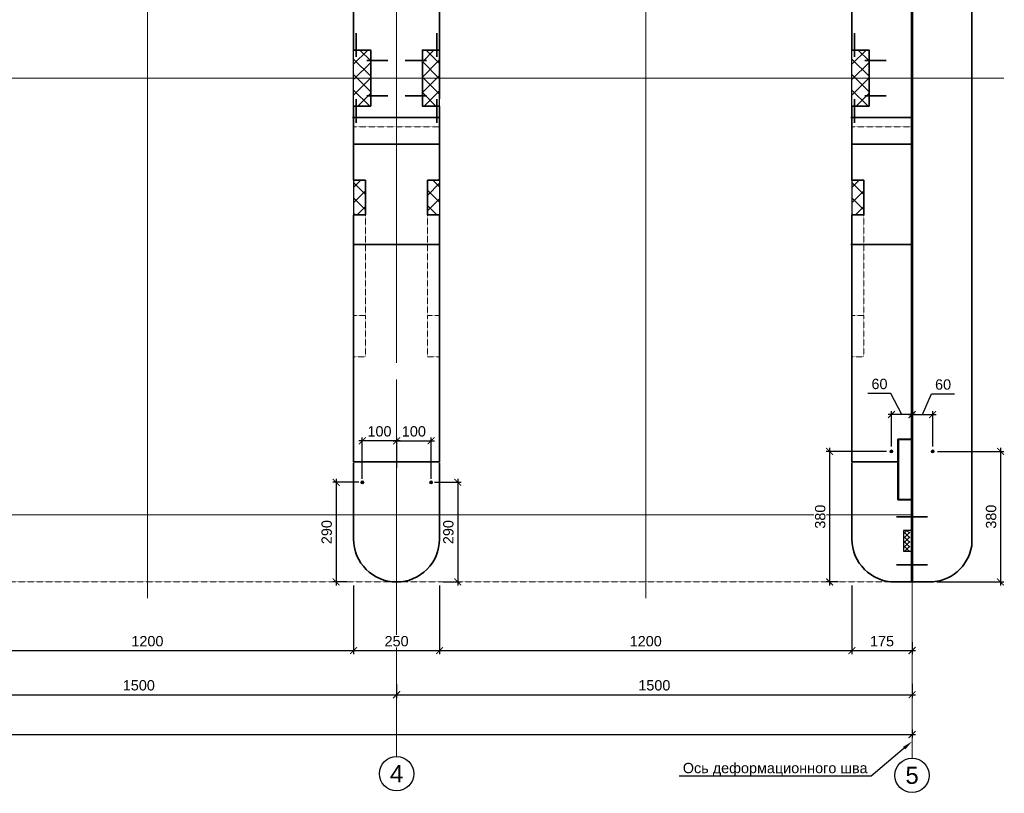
# Model space of a CAD drawing. Header units: millimetres. Extents: x 95890 to 282331, y -102171 to 66892.
# Tile 5 of 20: x 141839 to 170488, y -102171 to -79646. Entities that reach past the tile are written whole.
import ezdxf
from ezdxf import colors
from ezdxf.entities.mleader import LeaderData, LeaderLine
from ezdxf.lldxf.tags import DXFTag
from ezdxf.math import Vec2, Vec3

# ---------------------------------------------------------------- set-up
doc = ezdxf.new("R2010")
doc.units = ezdxf.units.MM
doc.header["$PDMODE"] = 33
doc.header["$PDSIZE"] = 10
for name, pattern in [('( Hidden )', [0.375, 0.25, -0.125]), ('ACAD_ISO02W100', [15, 12, -3]), ('HIDDEN', [9.525, 6.35, -3.175]), ('осевая', [50.8, 31.75, -6.35, 6.35, -6.35])]:
    doc.linetypes.add(name, pattern=pattern)
for name, color, linetype, lineweight in [('Dim', 7, 'Continuous', 25), ('Бетон', 7, 'Continuous', 50), ('Бетон_25', 2, 'Continuous', 25), ('Бетон_50', 2, 'Continuous', 50), ('Блоки', 4, 'ACAD_ISO02W100', 35), ('выданая позиция', 151, '( Hidden )', 20), ('ГТО-2_Размеры', 7, 'Continuous', 15), ('Металл', 1, 'Continuous', 25), ('Отдел_Выноски(стрелка)', 7, 'Continuous', 15), ('Отдел_Заглавные надписи', 7, 'Continuous', 30), ('шпона в плане', 1, 'Крестик 2', 50)]:
    doc.layers.add(name, color=color, linetype=linetype, lineweight=lineweight)
for name, color, linetype in [('Hide', 2, 'HIDDEN'), ('Textb', 6, 'Continuous'), ('ГП_Штриховки', 7, 'Continuous'), ('Оси', 1, 'осевая'), ('Штриховка', 254, 'Continuous')]:
    doc.layers.add(name, color=color, linetype=linetype)
doc.styles.add('arial', font='arial.ttf')
doc.styles.add('MOSOBL (isocpeur)', font='isocpeur.ttf')
doc.styles.add('Рогун1', font='arial.ttf')
tags = doc.linetypes.add('Крестик 2', pattern='A,5,-2,["xx",MOSOBL (isocpeur),S=2,R=0,X=-1.5,Y=-0.7],-2', length=9).pattern_tags.tags
tags[6] = DXFTag(74, 10)
doc.dimstyles.new('100 мм', dxfattribs={"dimscale": 100, "dimtxt": 3, "dimasz": 2, "dimexe": 1, "dimexo": 1, "dimgap": 1.2, "dimtad": 1, "dimdec": 1, "dimlfac": 0.1, "dimrnd": 0.0001, "dimtxsty": 'Рогун1', "dimblk": 'ARCHTICK', "dimcen": 2.5, "dimdle": 1, "dimaunit": 1, "dimadec": 1, "dimazin": 0, "dimtfac": 1, "dimtdec": 1, "dimtmove": 1, "dimatfit": 3, "dimldrblk": 'ARCHTICK', "dimfxl": 1, "dimtfill": 1, "dimarcsym": 0})
pattern_1 = [(45, (44669.5, -66724.77), (-224.5064, 224.5064), []), (135, (44669.5, -66724.77), (-224.5064, -224.5064), [])]

# ---------------------------------------------------------------- blocks, each defined once
blk = doc.blocks.new('_ArchTick')
at = {"color": 0, "linetype": 'ByBlock', "const_width": 0.15}
blk.add_lwpolyline([(-0.5, -0.5), (0.5, 0.5)], dxfattribs=at)
blk = doc.blocks.new('*D41')
at = {"layer": 'Defpoints', "color": 0, "transparency": 16777216}
for p in [(137805, -98602), (152805, -98889), (152805, -99301)]:
    blk.add_point(p, dxfattribs=at)
at = {"layer": 'ГТО-2_Размеры', "color": 0, "lineweight": -2, "transparency": 16777216}
for p, q in [((137805, -98702), (137805, -99401)), ((152805, -98989), (152805, -99401)), ((137705, -99301), (152905, -99301))]:
    blk.add_line(p, q, dxfattribs=at)
at = {"layer": 'ГТО-2_Размеры', "color": 0, "lineweight": -2, "transparency": 16777216, "xscale": 200, "yscale": 200, "zscale": 200, "rotation": 180}
blk.add_blockref('_ArchTick', (137805, -99301), dxfattribs=at)
at = {"layer": 'ГТО-2_Размеры', "color": 0, "lineweight": -2, "transparency": 16777216, "xscale": 200, "yscale": 200, "zscale": 200}
blk.add_blockref('_ArchTick', (152805, -99301), dxfattribs=at)
at = {"layer": 'ГТО-2_Размеры', "color": 0, "transparency": 16777216, "insert": (145305, -99028), "char_height": 300, "attachment_point": 5, "style": 'Рогун1', "bg_fill": 3, "box_fill_scale": 1.1, "bg_fill_color": 256, "bg_fill_true_color": 13158600, "bg_fill_transparency": 0}
blk.add_mtext('1500', dxfattribs=at)
blk = doc.blocks.new('*D31')
at = {"layer": 'Defpoints', "color": 0, "transparency": 16777216}
for p in [(152805, -98889), (167805, -98885), (167805, -99301)]:
    blk.add_point(p, dxfattribs=at)
at = {"layer": 'ГТО-2_Размеры', "color": 0, "lineweight": -2, "transparency": 16777216}
for p, q in [((152805, -98989), (152805, -99401)), ((167805, -98985), (167805, -99401)), ((152705, -99301), (167905, -99301))]:
    blk.add_line(p, q, dxfattribs=at)
at = {"layer": 'ГТО-2_Размеры', "color": 0, "lineweight": -2, "transparency": 16777216, "xscale": 200, "yscale": 200, "zscale": 200, "rotation": 180}
blk.add_blockref('_ArchTick', (152805, -99301), dxfattribs=at)
at = {"layer": 'ГТО-2_Размеры', "color": 0, "lineweight": -2, "transparency": 16777216, "xscale": 200, "yscale": 200, "zscale": 200}
blk.add_blockref('_ArchTick', (167805, -99301), dxfattribs=at)
at = {"layer": 'ГТО-2_Размеры', "color": 0, "transparency": 16777216, "insert": (160305, -99028), "char_height": 300, "attachment_point": 5, "style": 'Рогун1', "bg_fill": 3, "box_fill_scale": 1.1, "bg_fill_color": 256, "bg_fill_true_color": 13158600, "bg_fill_transparency": 0}
blk.add_mtext('1500', dxfattribs=at)
blk = doc.blocks.new('*D33')
at = {"layer": 'Defpoints', "color": 0, "transparency": 16777216}
for p in [(107805, -100133), (167805, -100211), (167805, -100461)]:
    blk.add_point(p, dxfattribs=at)
at = {"layer": 'ГТО-2_Размеры', "color": 0, "lineweight": -2, "transparency": 16777216}
for p, q in [((107805, -100233), (107805, -100561)), ((107705, -100461), (167905, -100461)), ((167805, -100311), (167805, -100561))]:
    blk.add_line(p, q, dxfattribs=at)
at = {"layer": 'ГТО-2_Размеры', "color": 0, "lineweight": -2, "transparency": 16777216, "xscale": 200, "yscale": 200, "zscale": 200, "rotation": 180}
blk.add_blockref('_ArchTick', (107805, -100461), dxfattribs=at)
at = {"layer": 'ГТО-2_Размеры', "color": 0, "lineweight": -2, "transparency": 16777216, "xscale": 200, "yscale": 200, "zscale": 200}
blk.add_blockref('_ArchTick', (167805, -100461), dxfattribs=at)
at = {"layer": 'ГТО-2_Размеры', "color": 0, "transparency": 16777216, "insert": (136835, -100154), "char_height": 300, "attachment_point": 5, "style": 'Рогун1', "bg_fill": 3, "box_fill_scale": 1.1, "bg_fill_color": 256, "bg_fill_true_color": 13158600, "bg_fill_transparency": 0}
blk.add_mtext('6000', dxfattribs=at)
blk = doc.blocks.new('*D39')
at = {"layer": 'Defpoints', "color": 0, "transparency": 16777216}
for p in [(154055, -96016), (166055, -96016), (166055, -98016)]:
    blk.add_point(p, dxfattribs=at)
at = {"layer": 'ГТО-2_Размеры', "color": 0, "lineweight": -2, "transparency": 16777216}
for p, q in [((154055, -96116), (154055, -98116)), ((166055, -96116), (166055, -98116)), ((153955, -98016), (166155, -98016))]:
    blk.add_line(p, q, dxfattribs=at)
at = {"layer": 'ГТО-2_Размеры', "color": 0, "lineweight": -2, "transparency": 16777216, "xscale": 200, "yscale": 200, "zscale": 200, "rotation": 180}
blk.add_blockref('_ArchTick', (154055, -98016), dxfattribs=at)
at = {"layer": 'ГТО-2_Размеры', "color": 0, "lineweight": -2, "transparency": 16777216, "xscale": 200, "yscale": 200, "zscale": 200}
blk.add_blockref('_ArchTick', (166055, -98016), dxfattribs=at)
at = {"layer": 'ГТО-2_Размеры', "color": 0, "transparency": 16777216, "insert": (160055, -97743), "char_height": 300, "attachment_point": 5, "style": 'Рогун1', "bg_fill": 3, "box_fill_scale": 1.1, "bg_fill_color": 256, "bg_fill_true_color": 13158600, "bg_fill_transparency": 0}
blk.add_mtext('1200', dxfattribs=at)
blk = doc.blocks.new('*D40')
at = {"layer": 'Defpoints', "color": 0, "transparency": 16777216}
for p in [(139555, -96016), (151555, -96016), (151555, -98016)]:
    blk.add_point(p, dxfattribs=at)
at = {"layer": 'ГТО-2_Размеры', "color": 0, "lineweight": -2, "transparency": 16777216}
for p, q in [((139555, -96116), (139555, -98116)), ((151555, -96116), (151555, -98116)), ((139455, -98016), (151655, -98016))]:
    blk.add_line(p, q, dxfattribs=at)
at = {"layer": 'ГТО-2_Размеры', "color": 0, "lineweight": -2, "transparency": 16777216, "xscale": 200, "yscale": 200, "zscale": 200, "rotation": 180}
blk.add_blockref('_ArchTick', (139555, -98016), dxfattribs=at)
at = {"layer": 'ГТО-2_Размеры', "color": 0, "lineweight": -2, "transparency": 16777216, "xscale": 200, "yscale": 200, "zscale": 200}
blk.add_blockref('_ArchTick', (151555, -98016), dxfattribs=at)
at = {"layer": 'ГТО-2_Размеры', "color": 0, "transparency": 16777216, "insert": (145555, -97743), "char_height": 300, "attachment_point": 5, "style": 'Рогун1', "bg_fill": 3, "box_fill_scale": 1.1, "bg_fill_color": 256, "bg_fill_true_color": 13158600, "bg_fill_transparency": 0}
blk.add_mtext('1200', dxfattribs=at)
blk = doc.blocks.new('*D15')
at = {"layer": 'Defpoints', "color": 0, "transparency": 16777216}
for p in [(166055, -96016), (167805, -97666), (167805, -98016)]:
    blk.add_point(p, dxfattribs=at)
at = {"layer": 'ГТО-2_Размеры', "color": 0, "lineweight": -2, "transparency": 16777216}
for p, q in [((166055, -96116), (166055, -98116)), ((167805, -97766), (167805, -98116)), ((165955, -98016), (167905, -98016))]:
    blk.add_line(p, q, dxfattribs=at)
at = {"layer": 'ГТО-2_Размеры', "color": 0, "lineweight": -2, "transparency": 16777216, "xscale": 200, "yscale": 200, "zscale": 200, "rotation": 180}
blk.add_blockref('_ArchTick', (166055, -98016), dxfattribs=at)
at = {"layer": 'ГТО-2_Размеры', "color": 0, "lineweight": -2, "transparency": 16777216, "xscale": 200, "yscale": 200, "zscale": 200}
blk.add_blockref('_ArchTick', (167805, -98016), dxfattribs=at)
at = {"layer": 'ГТО-2_Размеры', "color": 0, "transparency": 16777216, "insert": (166930, -97743), "char_height": 300, "attachment_point": 5, "style": 'Рогун1', "bg_fill": 3, "box_fill_scale": 1.1, "bg_fill_color": 256, "bg_fill_true_color": 13158600, "bg_fill_transparency": 0}
blk.add_mtext('175', dxfattribs=at)
blk = doc.blocks.new('*D65')
at = {"layer": 'Defpoints', "color": 0, "transparency": 16777216}
for p in [(151555, -96016), (154055, -96016), (154055, -98016)]:
    blk.add_point(p, dxfattribs=at)
at = {"layer": 'ГТО-2_Размеры', "color": 0, "lineweight": -2, "transparency": 16777216}
for p, q in [((151555, -96116), (151555, -98116)), ((154055, -96116), (154055, -98116)), ((151455, -98016), (154155, -98016))]:
    blk.add_line(p, q, dxfattribs=at)
at = {"layer": 'ГТО-2_Размеры', "color": 0, "lineweight": -2, "transparency": 16777216, "xscale": 200, "yscale": 200, "zscale": 200, "rotation": 180}
blk.add_blockref('_ArchTick', (151555, -98016), dxfattribs=at)
at = {"layer": 'ГТО-2_Размеры', "color": 0, "lineweight": -2, "transparency": 16777216, "xscale": 200, "yscale": 200, "zscale": 200}
blk.add_blockref('_ArchTick', (154055, -98016), dxfattribs=at)
at = {"layer": 'ГТО-2_Размеры', "color": 0, "transparency": 16777216, "insert": (152805, -97743), "char_height": 300, "attachment_point": 5, "style": 'Рогун1', "bg_fill": 3, "box_fill_scale": 1.1, "bg_fill_color": 256, "bg_fill_true_color": 13158600, "bg_fill_transparency": 0}
blk.add_mtext('250', dxfattribs=at)
blk = doc.blocks.new('*D110')
at = {"layer": 'Defpoints', "color": 0, "transparency": 16777216}
for p in [(167160, -92216), (165406, -96016), (165753, -96016)]:
    blk.add_point(p, dxfattribs=at)
at = {"layer": 'ГТО-2_Размеры', "color": 0, "lineweight": -2, "transparency": 16777216}
for p, q in [((167060, -92216), (165306, -92216)), ((165406, -92116), (165406, -96116)), ((165653, -96016), (165306, -96016))]:
    blk.add_line(p, q, dxfattribs=at)
at = {"layer": 'ГТО-2_Размеры', "color": 0, "lineweight": -2, "transparency": 16777216, "xscale": 200, "yscale": 200, "zscale": 200}
for p, rotation in [((165406, -92216), 90), ((165406, -96016), 270)]:
    blk.add_blockref('_ArchTick', p, dxfattribs=dict(at, rotation=rotation))
at = {"layer": 'ГТО-2_Размеры', "color": 0, "transparency": 16777216, "insert": (165132, -94116), "char_height": 300, "attachment_point": 5, "rotation": 90, "style": 'Рогун1', "bg_fill": 3, "box_fill_scale": 1.1, "bg_fill_color": 256, "bg_fill_true_color": 13158600, "bg_fill_transparency": 0}
blk.add_mtext('380', dxfattribs=at)
blk = doc.blocks.new('*D111')
at = {"layer": 'Defpoints', "color": 0, "transparency": 16777216}
for p in [(168448, -92216), (168420, -96016), (170377, -96016)]:
    blk.add_point(p, dxfattribs=at)
at = {"layer": 'ГТО-2_Размеры', "color": 0, "lineweight": -2, "transparency": 16777216}
for p, q in [((168548, -92216), (170477, -92216)), ((170377, -92116), (170377, -96116)), ((168520, -96016), (170477, -96016))]:
    blk.add_line(p, q, dxfattribs=at)
at = {"layer": 'ГТО-2_Размеры', "color": 0, "lineweight": -2, "transparency": 16777216, "xscale": 200, "yscale": 200, "zscale": 200}
for p, rotation in [((170377, -92216), 90), ((170377, -96016), 270)]:
    blk.add_blockref('_ArchTick', p, dxfattribs=dict(at, rotation=rotation))
at = {"layer": 'ГТО-2_Размеры', "color": 0, "transparency": 16777216, "insert": (170104, -94116), "char_height": 300, "attachment_point": 5, "rotation": 90, "style": 'Рогун1'}
blk.add_mtext('380', dxfattribs=at)
blk = doc.blocks.new('*D112')
at = {"layer": 'Defpoints', "color": 0, "transparency": 16777216}
for p in [(167204, -91143), (167804, -91227), (167204, -92172)]:
    blk.add_point(p, dxfattribs=at)
at = {"layer": 'ГТО-2_Размеры', "color": 0, "lineweight": -2, "transparency": 16777216}
for p, q in [((167191, -90527), (166520, -90527)), ((167504, -91143), (167191, -90527)), ((167204, -92072), (167204, -91043)), ((167804, -91127), (167804, -91043)), ((167904, -91143), (167104, -91143))]:
    blk.add_line(p, q, dxfattribs=at)
at = {"layer": 'ГТО-2_Размеры', "color": 0, "lineweight": -2, "transparency": 16777216, "xscale": 200, "yscale": 200, "zscale": 200, "rotation": 180}
blk.add_blockref('_ArchTick', (167204, -91143), dxfattribs=at)
at = {"layer": 'ГТО-2_Размеры', "color": 0, "lineweight": -2, "transparency": 16777216, "xscale": 200, "yscale": 200, "zscale": 200}
blk.add_blockref('_ArchTick', (167804, -91143), dxfattribs=at)
at = {"layer": 'ГТО-2_Размеры', "color": 0, "transparency": 16777216, "insert": (166856, -90254), "char_height": 300, "attachment_point": 5, "style": 'Рогун1', "bg_fill": 3, "box_fill_scale": 1.1, "bg_fill_color": 256, "bg_fill_true_color": 13158600, "bg_fill_transparency": 0}
blk.add_mtext('60', dxfattribs=at)
blk = doc.blocks.new('*D113')
at = {"layer": 'Defpoints', "color": 0, "transparency": 16777216}
for p in [(167804, -91227), (168404, -91143), (168404, -92172)]:
    blk.add_point(p, dxfattribs=at)
at = {"layer": 'ГТО-2_Размеры', "color": 0, "lineweight": -2, "transparency": 16777216}
for p, q in [((168104, -91143), (168371, -90543)), ((168371, -90543), (169042, -90543)), ((167804, -91127), (167804, -91043)), ((168404, -92072), (168404, -91043)), ((167704, -91143), (168504, -91143))]:
    blk.add_line(p, q, dxfattribs=at)
at = {"layer": 'ГТО-2_Размеры', "color": 0, "lineweight": -2, "transparency": 16777216, "xscale": 200, "yscale": 200, "zscale": 200, "rotation": 180}
blk.add_blockref('_ArchTick', (167804, -91143), dxfattribs=at)
at = {"layer": 'ГТО-2_Размеры', "color": 0, "lineweight": -2, "transparency": 16777216, "xscale": 200, "yscale": 200, "zscale": 200}
blk.add_blockref('_ArchTick', (168404, -91143), dxfattribs=at)
at = {"layer": 'ГТО-2_Размеры', "color": 0, "transparency": 16777216, "insert": (168707, -90270), "char_height": 300, "attachment_point": 5, "style": 'Рогун1', "bg_fill": 3, "box_fill_scale": 1.1, "bg_fill_color": 256, "bg_fill_true_color": 13158600, "bg_fill_transparency": 0}
blk.add_mtext('60', dxfattribs=at)
blk = doc.blocks.new('*D330')
at = {"layer": 'Defpoints', "color": 0, "transparency": 16777216}
for p in [(151808, -93116), (151047, -96016), (151458, -96016)]:
    blk.add_point(p, dxfattribs=at)
at = {"layer": 'ГТО-2_Размеры', "color": 0, "lineweight": -2, "transparency": 16777216}
for p, q in [((151047, -93016), (151047, -96116)), ((151708, -93116), (150947, -93116)), ((151358, -96016), (150947, -96016))]:
    blk.add_line(p, q, dxfattribs=at)
at = {"layer": 'ГТО-2_Размеры', "color": 0, "lineweight": -2, "transparency": 16777216, "xscale": 200, "yscale": 200, "zscale": 200}
for p, rotation in [((151047, -93116), 90), ((151047, -96016), 270)]:
    blk.add_blockref('_ArchTick', p, dxfattribs=dict(at, rotation=rotation))
at = {"layer": 'ГТО-2_Размеры', "color": 0, "transparency": 16777216, "insert": (150773, -94566), "char_height": 300, "attachment_point": 5, "rotation": 90, "style": 'Рогун1', "bg_fill": 3, "box_fill_scale": 1.1, "bg_fill_color": 256, "bg_fill_true_color": 13158600, "bg_fill_transparency": 0}
blk.add_mtext('290', dxfattribs=at)
blk = doc.blocks.new('*D331')
at = {"layer": 'Defpoints', "color": 0, "transparency": 16777216}
for p in [(153808, -93116), (154058, -96016), (154586, -96016)]:
    blk.add_point(p, dxfattribs=at)
at = {"layer": 'ГТО-2_Размеры', "color": 0, "lineweight": -2, "transparency": 16777216}
for p, q in [((154586, -93016), (154586, -96116)), ((153908, -93116), (154686, -93116)), ((154158, -96016), (154686, -96016))]:
    blk.add_line(p, q, dxfattribs=at)
at = {"layer": 'ГТО-2_Размеры', "color": 0, "lineweight": -2, "transparency": 16777216, "xscale": 200, "yscale": 200, "zscale": 200}
for p, rotation in [((154586, -93116), 90), ((154586, -96016), 270)]:
    blk.add_blockref('_ArchTick', p, dxfattribs=dict(at, rotation=rotation))
at = {"layer": 'ГТО-2_Размеры', "color": 0, "transparency": 16777216, "insert": (154313, -94566), "char_height": 300, "attachment_point": 5, "rotation": 90, "style": 'Рогун1', "bg_fill": 3, "box_fill_scale": 1.1, "bg_fill_color": 256, "bg_fill_true_color": 13158600, "bg_fill_transparency": 0}
blk.add_mtext('290', dxfattribs=at)
blk = doc.blocks.new('*D332')
at = {"layer": 'Defpoints', "color": 0, "transparency": 16777216}
for p in [(153808, -91908), (152808, -92206), (153808, -93116)]:
    blk.add_point(p, dxfattribs=at)
at = {"layer": 'ГТО-2_Размеры', "color": 0, "lineweight": -2, "transparency": 16777216}
for p, q in [((152708, -91908), (153908, -91908)), ((152808, -92106), (152808, -91808)), ((153808, -93016), (153808, -91808))]:
    blk.add_line(p, q, dxfattribs=at)
at = {"layer": 'ГТО-2_Размеры', "color": 0, "transparency": 16777216, "insert": (153308, -91634), "char_height": 300, "attachment_point": 5, "style": 'Рогун1', "bg_fill": 3, "box_fill_scale": 1.1, "bg_fill_color": 256, "bg_fill_true_color": 13158600, "bg_fill_transparency": 0}
blk.add_mtext('100', dxfattribs=at)
at = {"layer": 'ГТО-2_Размеры', "color": 0, "lineweight": -2, "transparency": 16777216, "xscale": 200, "yscale": 200, "zscale": 200, "rotation": 180}
blk.add_blockref('_ArchTick', (152808, -91908), dxfattribs=at)
at = {"layer": 'ГТО-2_Размеры', "color": 0, "lineweight": -2, "transparency": 16777216, "xscale": 200, "yscale": 200, "zscale": 200}
blk.add_blockref('_ArchTick', (153808, -91908), dxfattribs=at)
blk = doc.blocks.new('*D333')
at = {"layer": 'Defpoints', "color": 0, "transparency": 16777216}
for p in [(151808, -91908), (152808, -92790), (151808, -93116)]:
    blk.add_point(p, dxfattribs=at)
at = {"layer": 'ГТО-2_Размеры', "color": 0, "lineweight": -2, "transparency": 16777216}
for p, q in [((152908, -91908), (151708, -91908)), ((151808, -93016), (151808, -91808)), ((152808, -92690), (152808, -91808))]:
    blk.add_line(p, q, dxfattribs=at)
at = {"layer": 'ГТО-2_Размеры', "color": 0, "transparency": 16777216, "insert": (152308, -91634), "char_height": 300, "attachment_point": 5, "style": 'Рогун1', "bg_fill": 3, "box_fill_scale": 1.1, "bg_fill_color": 256, "bg_fill_true_color": 13158600, "bg_fill_transparency": 0}
blk.add_mtext('100', dxfattribs=at)
at = {"layer": 'ГТО-2_Размеры', "color": 0, "lineweight": -2, "transparency": 16777216, "xscale": 200, "yscale": 200, "zscale": 200, "rotation": 180}
blk.add_blockref('_ArchTick', (151808, -91908), dxfattribs=at)
at = {"layer": 'ГТО-2_Размеры', "color": 0, "lineweight": -2, "transparency": 16777216, "xscale": 200, "yscale": 200, "zscale": 200}
blk.add_blockref('_ArchTick', (152808, -91908), dxfattribs=at)

msp = doc.modelspace()

# ---------------------------------------------------------------- hatches: boundary and pattern name
at = {"layer": 'ГП_Штриховки', "true_color": 0x000000, "transparency": 33554610}
h = msp.add_hatch(color=18, dxfattribs=at)
h.dxf.hatch_style = 1
h.paths.add_polyline_path([(151852.7319774, -93116.3735293, 1), (151764.7319774, -93116.3735293, 1)])
h = msp.add_hatch(color=18, dxfattribs=at)
h.dxf.hatch_style = 1
h.paths.add_polyline_path([(153852.7319774, -93116.3735293, 1), (153764.7319774, -93116.3735293, 1)])
at = {"layer": 'Штриховка'}
h = msp.add_hatch(dxfattribs=at)
h.set_pattern_fill('ANSI37', color=256, scale=100)
h.set_pattern_definition([(45, (30169.5, -66724.77), (-224.5064, 224.5064), []), (135, (30169.5, -66724.77), (-224.5064, -224.5064), [])])
h.paths.add_polyline_path([(151554.6165757, -84320.6649762), (151904.6165757, -84320.6649762), (151904.6165757, -85326.8545602), (151554.6165757, -85326.8545602)])
h.paths.add_polyline_path([(152054.6165668, -81346.3789), (152054.6165668, -80531.3778918), (151554.6165703, -80531.3778918), (151554.616573, -81346.3789)])
h.paths.add_polyline_path([(152054.6165668, -82161.3778918), (152054.6165668, -81346.3789), (151554.616573, -81346.3789), (151554.6165757, -82161.3778918)])
h = msp.add_hatch(dxfattribs=at)
h.set_pattern_fill('ANSI37', color=256, scale=100)
h.set_pattern_definition(pattern_1)
h.paths.add_polyline_path([(154054.6148663, -84320.6649762), (153704.6148663, -84320.6649762), (153704.6148663, -85326.8545602), (154054.6148663, -85326.8545602)])
h.paths.add_polyline_path([(153554.6166119, -80531.3778918), (153554.6166119, -81346.3789), (154054.6165786, -81346.3789), (154054.6165813, -80531.3778918)])
h.paths.add_polyline_path([(153554.6166119, -81346.3789), (153554.6166119, -82161.3778918), (154054.6165759, -82161.3778918), (154054.6165786, -81346.3789)])
h = msp.add_hatch(dxfattribs=at)
h.set_pattern_fill('ANSI37', color=256, scale=100)
h.set_pattern_definition(pattern_1)
h.paths.add_polyline_path([(166054.6165759, -84320.6649762), (166404.6165759, -84320.6649762), (166404.6165759, -85330.5141372), (166054.6165759, -85330.5141372)])
h.paths.add_polyline_path([(166554.6165399, -81346.3789), (166554.6165399, -80531.3778918), (166054.6165552, -80531.3778918), (166054.6165732, -81346.3789)])
h.paths.add_polyline_path([(166554.6165399, -82161.3778918), (166554.6165399, -81346.3789), (166054.6165732, -81346.3789), (166054.6165579, -82161.3778918)])
h = msp.add_hatch(dxfattribs=at)
h.set_pattern_fill('ANSI37', color=256, scale=30)
h.set_pattern_definition([(45, (-50, -129270), (-67.35192, 67.35192), []), (135, (-50, -129270), (-67.35192, -67.35192), [])])
h.paths.add_polyline_path([(167739.6165757, -94516.3789), (167554.6165757, -94516.3789), (167554.6165757, -95116.3789), (167739.6165757, -95116.3789)])

# ---------------------------------------------------------------- linework, layer by layer
at = {"lineweight": 20}
for centre in [(151808.7319774, -93116.3735293), (151808.7319774, -93116.3735293), (153808.7319774, -93116.3735293), (153808.7319774, -93116.3735293)]:
    msp.add_circle(centre, 44, dxfattribs=at)
for centre in [(152804.6165757, -101600.273199), (167804.6165757, -101648.4866851)]:
    msp.add_circle(centre, 500)
at = {"layer": 'Dim', "color": 2}
for points in [[(151554.6154478, -82161.3790097), (151554.6154532, -80531.3790097)], [(154054.61772, -82161.3789), (154054.6177255, -80531.3789)], [(166054.6165718, -82161.3789), (166054.6165773, -80531.3789)], [(151554.6148663, -84320.6649762), (151554.6148663, -85326.8545602)], [(154054.6148663, -84320.6649762), (154054.6148663, -85326.8545602)], [(166054.6159925, -84320.6649762), (166054.6159925, -85513.6649762)]]:
    msp.add_lwpolyline(points, dxfattribs=at)
at = {"layer": 'Dim'}
msp.add_lwpolyline([(154054.6177255, -80531.3778918), (154054.6177255, -81946.3789)], dxfattribs=at)
at = {"layer": 'Hide'}
msp.add_line((166054.616576, -87776.1415609), (166054.616576, -89276.1415609), dxfattribs=at)
at = {"layer": 'Textb'}
msp.add_line((166054.616576, -89126.3788772), (166054.616576, -89457.576257), dxfattribs=at)
at = {"layer": 'Бетон', "color": 2, "lineweight": 35, "ltscale": 10}
msp.add_line((169554.6165756, -67416.3789), (169539.2708311, -92516.3789), dxfattribs=at)
at = {"layer": 'Бетон', "color": 2, "lineweight": 35}
for p, q in [((154054.6154511, -85326.8545602), (154054.6154511, -92516.3789)), ((169539.2708311, -92516.3789), (169539.2708311, -94963.2902013))]:
    msp.add_line(p, q, dxfattribs=at)
msp.add_lwpolyline([(167789.6165757, -67416.3789), (167304.6165773, -67416.3789, 0.4142135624), (166054.6165773, -68666.3789), (166054.6165773, -80531.3778918)], format="xyb", dxfattribs=at)
for points in [[(167789.6165757, -91866.0020721), (167789.6165757, -67416.3789)], [(151554.6154532, -80531.3778918), (151554.615491, -70266.3778918)], [(154054.6154511, -70266.0618866), (154054.6154511, -80531.3778918)], [(151554.6165668, -80531.3778918), (152054.6165668, -80531.3778918), (152054.6165668, -82161.3778918), (151554.6165668, -82161.3778918)], [(154054.6166119, -80531.3778918), (153554.6166119, -80531.3778918), (153554.6166119, -82161.3778918), (154054.6166119, -82161.3778918)], [(166054.6165399, -80531.3778918), (166554.6165399, -80531.3778918), (166554.6165399, -82161.3778918), (166054.6165399, -82161.3778918)], [(151554.6154511, -84320.6649762), (151554.6154511, -82161.3778918)], [(154054.6154511, -82161.3778918), (154054.6154511, -84320.6649762)], [(166054.6165773, -82161.3778918), (166054.6165773, -84320.6649762)], [(151526.776725, -82495.7587544), (154026.7768144, -82495.7587544)], [(166026.7779406, -82495.7577674), (167761.777939, -82495.7577674)], [(151904.6173671, -84320.6649762), (151554.6154511, -84320.6649762)], [(151904.6173671, -85326.8545602), (151904.6173671, -84320.6649762)], [(153704.6148663, -84320.6649762), (154054.6148663, -84320.6649762)], [(153704.6148663, -85326.8545602), (153704.6148663, -84320.6649762)], [(166404.616576, -84320.6649762), (166054.616576, -84320.6649762)], [(166404.616576, -85330.5141372), (166404.616576, -84320.6649762)], [(151554.6154511, -92516.3789), (151554.6154511, -85326.8545602)], [(151904.6173671, -85326.8545602), (151554.6154511, -85326.8545602)], [(153704.6148663, -85326.8545602), (154054.6148663, -85326.8545602)], [(166054.6159925, -85330.5147208), (166054.6165773, -88516.3789)], [(166404.616576, -85330.5141372), (166054.616576, -85330.5141372)], [(154026.7786116, -86195.7587756), (151554.6154511, -86195.7587756)], [(167761.777939, -86195.7575838), (166026.7775147, -86195.7579023)], [(166054.6165759, -88526.3789005), (166054.6165782, -92516.3789)], [(167404.6165757, -91866.0020721), (167789.6165757, -91866.0020721)], [(167404.6165757, -91866.0020721), (167404.6165757, -92516.3789)], [(151554.6154511, -92516.3789), (154054.6154511, -92516.3789)], [(166054.6149602, -92516.3789), (167394.6165757, -92516.3789)], [(151554.6154511, -94766.3778917), (151554.6154511, -92551.5847206)], [(154054.6154511, -92551.5847206), (154054.6154511, -94766.3778917)]]:
    msp.add_lwpolyline(points, dxfattribs=at)
at = {"layer": 'Бетон', "color": 2, "lineweight": 35, "ltscale": 10}
msp.add_lwpolyline([(168289.1196862, -96016.3789), (167819.6165757, -96016.3789), (167819.6165757, -67416.3789), (169554.6165749, -67416.3789)], dxfattribs=at)
at = {"layer": 'Бетон_25', "linetype": 'ByBlock', "ltscale": 0.5}
for points in [[(167789.6165757, -93616.3789), (167789.6165757, -91866.0020721)], [(167789.6165757, -94516.3789), (167554.6165757, -94516.3789), (167554.6165757, -95116.3789), (167789.6165757, -95116.3789)]]:
    msp.add_lwpolyline(points, dxfattribs=at)
at = {"layer": 'Бетон_25', "linetype": 'ByBlock', "lineweight": 35, "ltscale": 0.5}
msp.add_lwpolyline([(167789.6165757, -93616.3789), (167404.6165757, -93616.3789), (167404.6165757, -92516.3789)], dxfattribs=at)
at = {"layer": 'Бетон_50', "color": 3, "lineweight": 35, "ltscale": 0.1}
msp.add_lwpolyline([(154054.6172483, -86196.3789212), (153304.6176957, -86196.3789212)], dxfattribs=at)
at = {"layer": 'Блоки', "ltscale": 0.5}
for points in [[(151554.6156612, -83266.3778918), (154054.6158998, -83266.3778918)], [(166054.6165773, -83266.3778918), (167789.6165757, -83266.3778918)]]:
    msp.add_lwpolyline(points, dxfattribs=at)
at = {"layer": 'выданая позиция', "linetype": 'HIDDEN', "ltscale": 0.5}
for points in [[(151554.6156612, -82766.3778918), (154054.6158998, -82766.3778918)], [(166054.6165773, -82766.4024668), (167789.6165757, -82766.4024668)], [(151904.6173671, -88276.3789), (151904.6173671, -85326.8545602)], [(153704.6148663, -88276.3789), (153704.6148663, -85326.8545602)], [(166404.616576, -88276.3788772), (166404.616576, -85330.5141372)], [(151554.6173671, -88257.5762798), (151904.6173671, -88257.5762798), (151904.6171548, -89457.5762798), (151554.6171548, -89457.5762798)], [(154054.6148663, -88257.5762798), (153704.6148663, -88257.5762798), (153704.6150786, -89457.5762798), (154054.6150786, -89457.5762798)], [(166054.616576, -88257.576257), (166404.616576, -88257.576257), (166404.6163638, -89457.576257), (166054.6163638, -89457.576257)]]:
    msp.add_lwpolyline(points, dxfattribs=at)
at = {"layer": 'Металл', "color": 1, "lineweight": 35}
for p, q in [((151629.6147353, -80731.3789), (151629.6147353, -80042.0298515)), ((153979.6147594, -80731.3789), (153979.6147594, -80042.0298515)), ((166129.6147084, -80731.5677995), (166129.6147084, -80042.218751)), ((152554.6147353, -80831.3789), (151934.6147353, -80831.3789)), ((153054.6147594, -80831.3789), (153674.6147594, -80831.3789)), ((167054.6147084, -80831.5677995), (166434.6147084, -80831.5677995)), ((152554.6147353, -81861.3789), (151934.6147353, -81861.3789)), ((153054.6147594, -81861.3789), (153674.6147594, -81861.3789)), ((167054.6147084, -81861.5677995), (166434.6147084, -81861.5677995)), ((151629.6147353, -81961.3789), (151629.6147353, -82650.7279484)), ((153979.6147594, -81961.3789), (153979.6147594, -82650.7279484)), ((166129.6147084, -81961.5677995), (166129.6147084, -82650.9168479))]:
    msp.add_line(p, q, dxfattribs=at)
at = {"layer": 'Металл', "lineweight": 35}
for points in [[(167394.6165757, -91856.0020721), (167789.6165757, -91856.0020721)], [(167394.6165757, -91856.0020721), (167394.6165757, -93626.3789)], [(167394.6165757, -93626.3789), (167789.6165757, -93626.3789)]]:
    msp.add_lwpolyline(points, dxfattribs=at)
at = {"layer": 'Оси', "linetype": 'осевая', "lineweight": 15, "ltscale": 0.5}
msp.add_line((102790.0624094, -81346.3789), (170470.8074182, -81346.3789), dxfattribs=at)
for points in [[(167804.6165757, -62638.2620486), (167804.6165757, -101148.4866851)], [(152804.6161421, -64865.1815789), (152804.6161421, -89632.3160295)], [(152804.6161585, -90121.7977051), (152804.6163566, -96016.3788999)], [(106263.579495, -94066.3789), (167819.6165757, -94066.3789)], [(152804.6165759, -96016.3788999), (152804.6165757, -101100.273199)]]:
    msp.add_lwpolyline(points, dxfattribs=at)
at = {"layer": 'шпона в плане', "lineweight": 35}
for points in [[(167354.6165799, -94116.3780096), (168254.6165799, -94116.3780096)], [(167354.6165799, -95516.3780096), (168254.6165799, -95516.3780096)]]:
    msp.add_lwpolyline(points, dxfattribs=at)

# ---------------------------------------------------------------- texts
at = {"layer": 'Отдел_Заглавные надписи', "char_height": 500, "width": 487.007697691, "attachment_point": 5, "style": 'arial'}
for s, insert in [('4', (152804.6165757, -101600.273199)), ('5', (167804.6165757, -101648.4866851))]:
    msp.add_mtext(s, dxfattribs=dict(at, insert=insert))

# ---------------------------------------------------------------- dimensions: what is measured, and where the dimension line sits
at = {"layer": 'ГТО-2_Размеры'}
dim = msp.add_linear_dim(base=(170377.4986938, -96016.378898), p1=(168448.074109, -92216.378898), p2=(168419.8922517, -96016.378898), angle=90, dimstyle='100 мм', override={"dimtxt": 3, "dimdec": 6, "dimtfill": 0}, dxfattribs=at)
dim.commit()
dim.dimension.update_dxf_attribs({"geometry": '*D111', "text_midpoint": (170104.2244782, -94116.378898)})
for base, p1, p2, picture, middle in [((151554.6165758, -98016.3789), (139554.6165755, -96016.3789), (151554.6165758, -96016.3789), '*D40', (145554.6165757, -97743.2070037)), ((166054.616576, -98016.3789), (154054.6165758, -96016.3789), (166054.616576, -96016.3789), '*D39', (160054.6165759, -97743.2070037))]:
    dim = msp.add_linear_dim(base=base, p1=p1, p2=p2, dimstyle='100 мм', dxfattribs=at)
    dim.commit()
    dim.dimension.update_dxf_attribs({"geometry": picture, "text_midpoint": middle})

# ---------------------------------------------------------------- leaders
at = {"layer": 'Отдел_Выноски(стрелка)'}
ml = msp.add_multileader_mtext('Standard', dxfattribs=at)
ml.set_content('Ось деформационного шва', color=256, style='arial')
ml.set_leader_properties()
ml.build(insert=Vec2(0, 0))
ml.multileader.update_dxf_attribs({"text_left_attachment_type": 6, "text_right_attachment_type": 6, "dogleg_length": 136.6171409, "arrow_head_size": 300})
ctx = ml.context
ctx.base_point, ctx.char_height, ctx.arrow_head_size, ctx.plane_origin = Vec3(161131.2521282, -101667.4389428), 300, 300, Vec3(162584.538825, -94916.9858607)
ctx.left_attachment, ctx.right_attachment = 6, 6
notes = []
notes.append((ctx, [(1, (1, 1, 0), (166611.5009199, -101667.4389428), (-1, 0), 136.6171409, [(0, [(167804.6165757, -100660.914496)], 0, [])])]))
ctx.mtext.insert, ctx.mtext.width, ctx.mtext.defined_height, ctx.mtext.flow_direction = Vec3(161133.2521282, -101284.1510847), 5389.26103031, 383.2878581, 5
for ctx, leaders in notes:
    for number, flags, end, landing, length, lines in leaders:
        leader = LeaderData()
        leader.index, (leader.has_last_leader_line, leader.has_dogleg_vector, leader.attachment_direction) = number, flags
        leader.last_leader_point, leader.dogleg_vector, leader.dogleg_length = Vec3(end), Vec3(landing), length
        for number, points, colour, breaks in lines:
            line = LeaderLine()
            line.index, line.vertices, line.color, line.breaks = number, Vec3.list(points), colors.encode_raw_color(colour), breaks
            leader.lines.append(line)
        ctx.leaders.append(leader)

# ---------------------------------------------------------------- next in the draw order: linework, layer by layer
at = {"layer": 'Бетон', "color": 2, "lineweight": 35}
msp.add_lwpolyline([(166054.6165783, -92551.5847206), (166054.6165791, -94766.3789006, 0.4142135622), (167304.6165791, -96016.3789), (167789.6165757, -96016.3789), (167789.6165757, -93616.3789)], format="xyb", dxfattribs=at)
msp.add_arc((152804.6154522, -94766.3778917), 1250, 180, 0, dxfattribs=at)
at = {"layer": 'Оси', "linetype": 'осевая', "lineweight": 15, "ltscale": 0.5}
for points in [[(160054.6165759, -96485.8834246), (160054.6165759, -69878.874324)], [(145554.6165757, -96485.8834246), (145554.6165757, -70027.0758536)]]:
    msp.add_lwpolyline(points, dxfattribs=at)

# ---------------------------------------------------------------- next in the draw order: dimensions: what is measured, and where the dimension line sits
at = {"layer": 'ГТО-2_Размеры'}
dim = msp.add_linear_dim(base=(152804.6165758, -99300.9233123), p1=(137804.6164407, -98601.7971726), p2=(152804.6165758, -98889.3450609), dimstyle='100 мм', dxfattribs=at)
dim.commit()
dim.dimension.update_dxf_attribs({"geometry": '*D41', "text_midpoint": (145304.6165083, -99027.751416)})
dim = msp.add_linear_dim(base=(167804.6165757, -100461.0407312), p1=(107804.6165757, -100133.0026862), p2=(167804.6165757, -100210.9960941), dimstyle='100 мм', dxfattribs=at)
dim.commit()
dim.dimension.update_dxf_attribs({"geometry": '*D33', "text_midpoint": (136835.2712399, -100426.9618588), "dimtype": 160})

# ---------------------------------------------------------------- next in the draw order: dimensions: what is measured, and where the dimension line sits
for base, p1, p2, picture, middle in [((167804.6165799, -98016.3789), (166054.616576, -96016.3789), (167804.6165799, -97666.3789), '*D15', (166929.616578, -97743.2070037)), ((167804.6165757, -99300.9233123), (152804.6165758, -98889.3450609), (167804.6165757, -98884.5444123), '*D31', (160304.6165758, -99027.751416))]:
    dim = msp.add_linear_dim(base=base, p1=p1, p2=p2, dimstyle='100 мм', dxfattribs=at)
    dim.commit()
    dim.dimension.update_dxf_attribs({"geometry": picture, "text_midpoint": middle})

# ---------------------------------------------------------------- next in the draw order: linework, layer by layer
at = {"layer": 'Бетон', "color": 2, "lineweight": 35}
msp.add_lwpolyline([(169539.2708311, -94963.2902013, -0.3689831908), (168304.6165723, -96018.024072), (167819.6165757, -96018.024072)], format="xyb", dxfattribs=at)
at = {"layer": 'выданая позиция', "linetype": 'HIDDEN', "ltscale": 0.5}
msp.add_lwpolyline([(107599.6165619, -96016.2377586), (167789.6165757, -96018.024072)], dxfattribs=at)

# ---------------------------------------------------------------- next in the draw order: dimensions: what is measured, and where the dimension line sits
at = {"layer": 'ГТО-2_Размеры'}
dim = msp.add_linear_dim(base=(165405.5240375, -96016.378898), p1=(167160.0741123, -92216.3788979), p2=(165753.4374473, -96016.378898), angle=90, dimstyle='100 мм', override={"dimtxt": 3, "dimdec": 6, "dimtfill": 1}, dxfattribs=at)
dim.commit()
dim.dimension.update_dxf_attribs({"geometry": '*D110', "text_midpoint": (165132.249822, -94116.3788979)})
dim = msp.add_linear_dim(base=(154054.6154511, -98016.3788999), p1=(151554.6154511, -96016.3788999), p2=(154054.6154511, -96016.3788999), dimstyle='100 мм', dxfattribs=at)
dim.commit()
dim.dimension.update_dxf_attribs({"geometry": '*D65', "text_midpoint": (152804.6154511, -97743.2070036)})

# ---------------------------------------------------------------- next in the draw order: dimensions: what is measured, and where the dimension line sits
dim = msp.add_linear_dim(base=(167204.0741123, -91143.2622432), p1=(167804.0741124, -91227.2368737), p2=(167204.0741123, -92172.378898), angle=180, dimstyle='100 мм', override={"dimdec": 6}, dxfattribs=at)
dim.commit()
dim.dimension.update_dxf_attribs({"geometry": '*D112', "text_midpoint": (167070.7306545, -90527.1357974), "dimtype": 160})
for base, p1, p2, picture, middle in [((151046.5135963, -96016.3725215), (151808.1892823, -93116.3725211), (151458.1892823, -96016.3725215), '*D330', (150773.3417, -94566.3725213)), ((154586.1482323, -96016.3725215), (153808.1892823, -93116.3725211), (154058.1892823, -96016.3725215), '*D331', (154312.976336, -94566.3725213))]:
    dim = msp.add_linear_dim(base=base, p1=p1, p2=p2, angle=90, dimstyle='100 мм', override={"dimtxt": 3, "dimdec": 6, "dimtfill": 1}, dxfattribs=at)
    dim.commit()
    dim.dimension.update_dxf_attribs({"geometry": picture, "text_midpoint": middle})

# ---------------------------------------------------------------- next in the draw order: hatches: boundary and pattern name
at = {"layer": 'ГП_Штриховки', "true_color": 0x000000, "transparency": 33554610}
h = msp.add_hatch(color=18, dxfattribs=at)
h.dxf.hatch_style = 1
h.paths.add_polyline_path([(167248.0741123, -92216.378898, 1), (167160.0741123, -92216.378898, 1)])

# ---------------------------------------------------------------- next in the draw order: linework, layer by layer
at = {"lineweight": 20}
msp.add_circle((167204.0741123, -92216.378898), 44, dxfattribs=at)
msp.add_circle((167204.0741123, -92216.378898), 44, dxfattribs=at)

# ---------------------------------------------------------------- next in the draw order: dimensions: what is measured, and where the dimension line sits
at = {"layer": 'ГТО-2_Размеры'}
for base, p1, p2, override, picture, middle in [((168404.074109, -91143.2622432), (167804.0741124, -91227.2368737), (168404.074109, -92172.378898), {"dimdec": 6}, '*D113', (168491.440808, -90543.4740196)), ((153808.1892822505, -91907.6493736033), (152808.189277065, -92206.4894760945), (153808.1892822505, -93116.3725211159), {"dimtxt": 3, "dimdec": 6}, '*D332', (153308.1892796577, -91907.6493736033))]:
    dim = msp.add_linear_dim(base=base, p1=p1, p2=p2, dimstyle='100 мм', override=override, dxfattribs=at)
    dim.commit()
    dim.dimension.update_dxf_attribs({"geometry": picture, "text_midpoint": middle, "dimtype": 160})

# ---------------------------------------------------------------- next in the draw order: hatches: boundary and pattern name
at = {"layer": 'ГП_Штриховки', "true_color": 0x000000, "transparency": 33554610}
h = msp.add_hatch(color=18, dxfattribs=at)
h.dxf.hatch_style = 1
h.paths.add_polyline_path([(168448.074109, -92216.378898, 1), (168360.074109, -92216.378898, 1)])

# ---------------------------------------------------------------- next in the draw order: linework, layer by layer
at = {"lineweight": 20}
msp.add_circle((168404.074109, -92216.378898), 44, dxfattribs=at)
msp.add_circle((168404.074109, -92216.378898), 44, dxfattribs=at)

# ---------------------------------------------------------------- next in the draw order: dimensions: what is measured, and where the dimension line sits
at = {"layer": 'ГТО-2_Размеры'}
dim = msp.add_linear_dim(base=(151808.1892822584, -91907.6493736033), p1=(152808.1892871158, -92790.1402406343), p2=(151808.1892822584, -93116.3725211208), angle=180, dimstyle='100 мм', override={"dimtxt": 3, "dimdec": 6}, dxfattribs=at)
dim.commit()
dim.dimension.update_dxf_attribs({"geometry": '*D333', "text_midpoint": (152308.1892796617, -91907.6493736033), "dimtype": 160})

doc.saveas('drawing.dxf')
